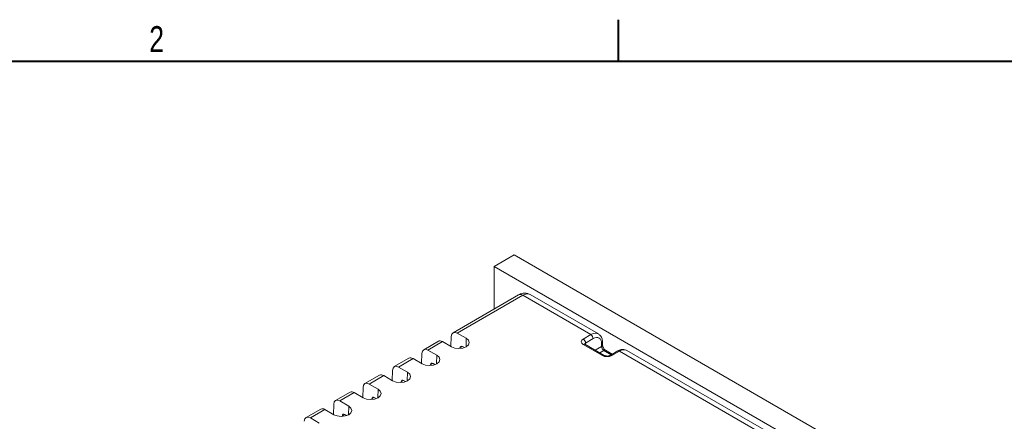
# Model space of a CAD drawing. Header units: inches. Extents: x 0.5 to 33, y 0.5 to 21.5.
# Tile 33 of 35: x 12.5 to 18.5, y 14.1 to 16.5. Entities that reach past the tile are written whole.
import ezdxf

# ---------------------------------------------------------------- set-up
doc = ezdxf.new("R2010")
doc.units = ezdxf.units.IN
doc.header["$MEASUREMENT"] = 0
doc.layers.add('2', color=179, linetype='Continuous')
doc.styles.add('SLDTEXTSTYLE0', font='TXT', dxfattribs={"width": 0.773196})

msp = doc.modelspace()

# ---------------------------------------------------------------- linework, layer by layer
at = {"color": 7, "linetype": 'Continuous', "lineweight": 15}
for p, q in [((15.4012, 15.0402), (15.5222, 15.11)), ((15.5222, 15.11), (20.1714, 12.4261)), ((15.4012, 15.0402), (15.4012, 14.7843)), ((20.0505, 12.3563), (15.4012, 15.0402)), ((15.5489, 14.8695), (15.1547, 14.642)), ((16.0288, 14.6349), (15.6187, 14.8716)), ((15.5739, 14.8671), (15.18, 14.6397)), ((15.9835, 14.6306), (15.5739, 14.8671)), ((15.2337, 14.6087), (15.18, 14.6397)), ((15.9378, 14.6042), (15.9835, 14.6306)), ((15.0662, 14.5909), (14.978, 14.54)), ((15.0909, 14.5883), (15.0032, 14.5377)), ((15.0909, 14.5883), (15.1446, 14.5573)), ((15.1438, 14.6195), (15.1415, 14.5591)), ((16.0531, 14.505), (15.9378, 14.5715)), ((16.0631, 14.506), (15.9478, 14.5725)), ((15.9977, 14.6064), (15.9519, 14.58)), ((16.0483, 14.5594), (16.048, 14.5773)), ((16.0541, 14.5676), (16.0539, 14.5855)), ((14.967, 14.5174), (14.9647, 14.457)), ((15.0569, 14.5067), (15.0032, 14.5377)), ((15.1963, 14.551), (15.1962, 14.5469)), ((15.2227, 14.5522), (15.2108, 14.5591)), ((16.1123, 14.5132), (16.0724, 14.5362)), ((16.1454, 14.5323), (16.0997, 14.506)), ((16.1554, 14.5314), (16.1097, 14.505)), ((19.1655, 12.7937), (16.1554, 14.5314)), ((19.2107, 12.798), (16.2002, 14.536)), ((14.8894, 14.4888), (14.8012, 14.4379)), ((14.9141, 14.4862), (14.8265, 14.4356)), ((14.9141, 14.4862), (14.9678, 14.4552)), ((15.0459, 14.4502), (15.034, 14.457)), ((14.7902, 14.4154), (14.7879, 14.355)), ((14.8801, 14.4046), (14.8265, 14.4356)), ((15.0195, 14.4489), (15.0194, 14.4448)), ((14.7126, 14.3868), (14.6244, 14.3359)), ((14.7374, 14.3842), (14.6497, 14.3335)), ((14.7374, 14.3842), (14.791, 14.3532)), ((14.8428, 14.3469), (14.8426, 14.3428)), ((14.8691, 14.3481), (14.8573, 14.355)), ((14.5359, 14.2847), (14.4476, 14.2338)), ((14.5606, 14.2821), (14.4729, 14.2315)), ((14.5606, 14.2821), (14.6142, 14.2511)), ((14.6134, 14.3133), (14.6112, 14.2529)), ((14.7033, 14.3026), (14.6497, 14.3335)), ((14.5266, 14.2005), (14.4729, 14.2315)), ((14.666, 14.2448), (14.6658, 14.2407)), ((14.6923, 14.2461), (14.6805, 14.2529)), ((14.3591, 14.1827), (14.2709, 14.1318)), ((14.3838, 14.1801), (14.2961, 14.1294)), ((14.3838, 14.1801), (14.4375, 14.1491)), ((14.4366, 14.2113), (14.4344, 14.1509)), ((14.3498, 14.0985), (14.2961, 14.1294)), ((14.4892, 14.1428), (14.489, 14.1387)), ((14.5156, 14.144), (14.5037, 14.1509))]:
    msp.add_line(p, q, dxfattribs=at)
at = {"color": 8, "linetype": 'Continuous', "lineweight": 15}
for p, q in [((15.2325, 14.5566), (15.2337, 14.6087)), ((15.9519, 14.58), (15.9522, 14.57)), ((15.2106, 14.5592), (15.1963, 14.551)), ((16.0094, 14.537), (16.0483, 14.5594)), ((16.0624, 14.5352), (16.0374, 14.5208)), ((16.1064, 14.5098), (16.0624, 14.5352)), ((15.0338, 14.4572), (15.0195, 14.4489)), ((15.0557, 14.4546), (15.0569, 14.5067)), ((14.8789, 14.3525), (14.8801, 14.4046)), ((14.857, 14.3551), (14.8428, 14.3469)), ((14.7022, 14.2505), (14.7033, 14.3026)), ((14.6802, 14.2531), (14.666, 14.2448)), ((14.5254, 14.1484), (14.5266, 14.2005)), ((14.5035, 14.151), (14.4892, 14.1428))]:
    msp.add_line(p, q, dxfattribs=at)
at = {"color": 7, "linetype": 'Continuous', "lineweight": 15, "flags": 128}
for points in [[(15.1446, 14.5573), (15.165, 14.5494), (15.1891, 14.5466), (15.2132, 14.5494), (15.2337, 14.5573), (15.2473, 14.5691), (15.2521, 14.583), (15.2473, 14.5969), (15.2337, 14.6087)], [(14.9678, 14.4552), (14.9882, 14.4474), (15.0123, 14.4446), (15.0364, 14.4474), (15.0569, 14.4552), (15.0705, 14.467), (15.0753, 14.481), (15.0705, 14.4949), (15.0569, 14.5067)], [(14.791, 14.3532), (14.8114, 14.3453), (14.8356, 14.3425), (14.8597, 14.3453), (14.8801, 14.3532), (14.8938, 14.365), (14.8986, 14.3789), (14.8938, 14.3928), (14.8801, 14.4046)], [(14.6142, 14.2511), (14.6347, 14.2433), (14.6588, 14.2405), (14.6829, 14.2433), (14.7033, 14.2511), (14.717, 14.2629), (14.7218, 14.2769), (14.717, 14.2908), (14.7033, 14.3026)], [(14.4375, 14.1491), (14.4579, 14.1412), (14.482, 14.1384), (14.5061, 14.1412), (14.5266, 14.1491), (14.5402, 14.1609), (14.545, 14.1748), (14.5402, 14.1887), (14.5266, 14.2005)]]:
    msp.add_lwpolyline(points, dxfattribs=at)
at = {"color": 7, "linetype": 'Continuous', "lineweight": 15}
for centre, radius, start, end in [((15.5593, 14.8472), 0.0247, 53.77406, 114.91554), ((15.9669, 14.6046), 0.0308, 3.22971, 57.34777), ((15.9212, 14.5783), 0.0308, 3.22971, 57.34777), ((16.079, 14.5612), 0.0308, 183.22971, 237.34777), ((16.1496, 14.5234), 0.00988, 53.76919, 114.92016)]:
    msp.add_arc(centre, radius, start, end, dxfattribs=at)
at = {"color": 8, "linetype": 'Continuous', "lineweight": 15}
for centre, radius, start, end in [((15.9436, 14.5639), 0.00961, 64.14838, 127.16227), ((16.0441, 14.5863), 0.00977, 293.38619, 355.36515), ((16.0444, 14.5684), 0.00977, 293.39144, 355.37761), ((16.0683, 14.527), 0.0101, 65.69299, 125.61765), ((16.059, 14.4967), 0.0101, 66.71123, 125.4717), ((16.1038, 14.4967), 0.0101, 54.51984, 113.37762)]:
    msp.add_arc(centre, radius, start, end, dxfattribs=at)
for centre, major_axis, ratio, start_param, end_param in [((15.5734, 14.7939), (0.0455, 0.0776), 0.572886, 0.00382, 0.789137), ((15.9844, 14.5566), (0.0441, 0.0785), 0.585164, 6.219069, 7.061527), ((15.9661, 14.5715), (0.02, -0.0006), 0.576411, 2.373728, 3.169959)]:
    msp.add_ellipse(centre, major_axis=major_axis, ratio=ratio, start_param=start_param, end_param=end_param, dxfattribs=at)
at = {"color": 7, "linetype": 'Continuous', "lineweight": 15}
for centre, major_axis, ratio, start_param, end_param in [((15.1791, 14.5983), (-0.024, 0.0439), 0.59229, 5.511664, 7.065007), ((15.0918, 14.548), (-0.026, 0.0427), 0.562077, 5.485444, 6.270761), ((15.9661, 14.5879), (0.04, 0), 0.577112, 2.356347, 3.926839), ((15.9985, 14.5487), (0.0341, 0.0612), 0.587367, 5.488668, 7.059464), ((15.0023, 14.4963), (-0.024, 0.0439), 0.59229, 5.511664, 7.065007), ((15.2104, 14.5425), (-0.0096, 0.0176), 0.59229, 5.511664, 7.065007), ((16.1545, 14.4584), (0.0459, 0.0774), 0.569492, 0.006607, 0.791924), ((14.9151, 14.4459), (-0.026, 0.0427), 0.562077, 5.485444, 6.270761), ((15.0337, 14.4405), (-0.0096, 0.0176), 0.59229, 5.511664, 7.065007), ((16.0814, 14.5213), (0.04, 0), 0.577464, 3.927143, 5.497635), ((14.8255, 14.3942), (-0.024, 0.0439), 0.59229, 5.511664, 7.065007), ((14.6488, 14.2922), (-0.024, 0.0439), 0.59229, 5.511664, 7.065007), ((14.7383, 14.3439), (-0.026, 0.0427), 0.562077, 5.485444, 6.270761), ((14.8569, 14.3384), (-0.0096, 0.0176), 0.59229, 5.511664, 7.065007), ((14.5615, 14.2418), (-0.026, 0.0427), 0.562077, 5.485444, 6.270761), ((14.472, 14.1901), (-0.024, 0.0439), 0.59229, 5.511664, 7.065007), ((14.6801, 14.2364), (-0.0096, 0.0176), 0.59229, 5.511664, 7.065007), ((14.3847, 14.1398), (-0.026, 0.0427), 0.562077, 5.485444, 6.270761), ((14.2952, 14.0881), (-0.024, 0.0439), 0.59229, 5.511664, 7.065007), ((14.5033, 14.1343), (-0.0096, 0.0176), 0.59229, 5.511664, 7.065007)]:
    msp.add_ellipse(centre, major_axis=major_axis, ratio=ratio, start_param=start_param, end_param=end_param, dxfattribs=at)
for points, knots in [([(15.6177, 14.8712), (15.6117, 14.8742), (15.5989, 14.8808), (15.5766, 14.8804), (15.5598, 14.8755), (15.5511, 14.8707), (15.5489, 14.8695)], [0, 0, 0, 0, 0.2740014, 0.5856629, 0.8964748, 1, 1, 1, 1]), ([(16.0539, 14.5855), (16.0535, 14.5904), (16.0526, 14.6031), (16.0462, 14.6204), (16.0363, 14.6285), (16.0319, 14.632)], [0, 0, 0, 0, 0.261663, 0.6801008, 1, 1, 1, 1]), ([(15.9478, 14.5725), (15.9469, 14.5731), (15.9454, 14.5742), (15.9455, 14.5742), (15.9455, 14.5742)], [0, 0, 0, 0, 0.583927, 1, 1, 1, 1]), ([(16.0724, 14.5362), (16.0711, 14.5371), (16.0685, 14.5388), (16.0638, 14.5437), (16.0594, 14.5502), (16.0561, 14.5573), (16.0544, 14.5636), (16.0542, 14.5664), (16.0541, 14.5676)], [0, 0, 0, 0, 0.163787, 0.329492, 0.510676, 0.700407, 0.868969, 1, 1, 1, 1]), ([(16.1967, 14.5368), (16.1916, 14.5389), (16.1802, 14.5435), (16.1621, 14.5406), (16.1505, 14.5349), (16.1454, 14.5323)], [0, 0, 0, 0, 0.313458, 0.699308, 1, 1, 1, 1]), ([(16.0997, 14.506), (16.0983, 14.5053), (16.0955, 14.5039), (16.0888, 14.5022), (16.081, 14.5016), (16.0732, 14.5024), (16.0668, 14.5041), (16.0643, 14.5054), (16.0631, 14.506)], [0, 0, 0, 0, 0.162045, 0.326005, 0.50521, 0.692835, 0.859562, 1, 1, 1, 1])]:
    msp.add_open_spline(points, degree=3, knots=knots, dxfattribs=at)
at = {"layer": '2', "color": 7, "linetype": 'Continuous', "lineweight": 40}
for p, q in [((16.15, 16.275), (16.15, 16.525)), ((0.775, 16.275), (21.275, 16.275))]:
    msp.add_line(p, q, dxfattribs=at)

# ---------------------------------------------------------------- texts
at = {"layer": '2', "insert": (13.3265, 16.4862), "char_height": 0.156, "attachment_point": 1, "style": 'SLDTEXTSTYLE0'}
msp.add_mtext('2', dxfattribs=at)

doc.saveas('drawing.dxf')
